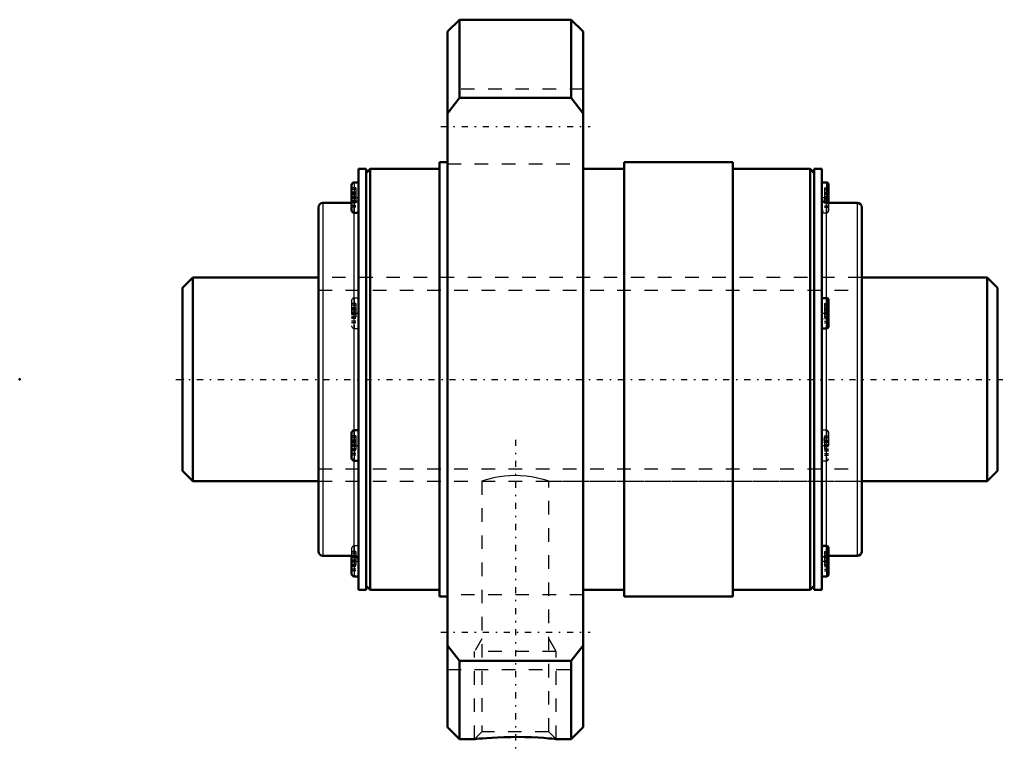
# Model space of a CAD drawing. Header units: millimetres. Extents: x -12 to 60.5, y -27.6 to 26.5.
import ezdxf

# ---------------------------------------------------------------- set-up
doc = ezdxf.new("R2010")
doc.units = ezdxf.units.MM
doc.linetypes.add('Center', pattern=[1.5, 0.45, -0.5, 0.05, -0.5])
doc.linetypes.add('Dashed', pattern=[2, 1, -1])
for name, color, linetype, lineweight in [('2d ConnectionPoints', 7, 'Continuous', 50), ('AM_0', 7, 'Continuous', 50), ('AM_4', 3, 'Continuous', 25), ('AM_5', 3, 'Continuous', 25), ('AM_7', 7, 'Center', 25), ('AM_9', 6, 'Dashed', 25)]:
    doc.layers.add(name, color=color, linetype=linetype, lineweight=lineweight)

# ---------------------------------------------------------------- blocks, each defined once
blk = doc.blocks.new('1_WTF1530_2ZZ_Nut_0_in_WTF1530_2ZZ_60LC7T_000_rev_0')
at = {"layer": 'AM_0'}
for p, q in [((20.383, 26.5), (19.5, 25.617)), ((28.617, 26.5), (20.383, 26.5)), ((20.383, 26.5), (20.383, 20.736)), ((29.5, 25.617), (28.617, 26.5)), ((28.617, 26.5), (28.617, 20.736)), ((19.5, 25.617), (19.5, -25.617)), ((29.5, 25.617), (29.5, -25.617)), ((19.5, 19.595), (20.383, 20.736)), ((20.383, 20.736), (28.617, 20.736)), ((28.617, 20.736), (29.5, 19.595)), ((19.5, 16), (18.9, 16)), ((18.9, 16), (18.9, -16)), ((40.5, 16), (32.5, 16)), ((32.5, 16), (32.5, -16)), ((40.5, 16), (40.5, -16)), ((13.5, 15.5), (12.94, 15.5)), ((12.94, 15.5), (12.94, -15.5)), ((13.5, 15.5), (13.5, -15.5)), ((13.8, 15.5), (13.5, 15.2)), ((18.9, 15.5), (13.8, 15.5)), ((13.8, 15.5), (13.8, -15.5)), ((32.5, 15.5), (29.5, 15.5)), ((46.2, 15.5), (40.5, 15.5)), ((46.5, 15.2), (46.2, 15.5)), ((46.2, 15.5), (46.2, -15.5)), ((47.06, 15.5), (46.5, 15.5)), ((46.5, 15.5), (46.5, -15.5)), ((47.06, 15.5), (47.06, -15.5)), ((12.94, 14.511), (12.64, 14.511)), ((47.41, 14.511), (47.06, 14.511)), ((12.44, 14.311), (12.44, 12.471)), ((47.56, 14.361), (47.56, 13)), ((10, 12.67), (10, -12.67)), ((12.44, 13), (10.33, 13)), ((49.67, 13), (47.39, 13)), ((50, 12.67), (50, -12.67)), ((12.64, 12.271), (12.915, 12.271)), ((47.41, 5.994), (47.06, 5.994)), ((47.56, 5.844), (47.56, 3.904)), ((47.06, 3.754), (47.41, 3.754)), ((12.44, -3.954), (12.44, -5.794)), ((12.94, -3.754), (12.64, -3.754)), ((12.64, -5.994), (12.94, -5.994)), ((47.41, -12.271), (47.089, -12.271)), ((10.33, -13), (12.61, -13)), ((12.44, -13), (12.44, -14.311)), ((47.56, -12.421), (47.56, -14.361)), ((47.56, -13), (49.67, -13)), ((12.64, -14.511), (12.94, -14.511)), ((13.5, -15.2), (13.8, -15.5)), ((46.2, -15.5), (46.5, -15.2)), ((47.06, -14.511), (47.41, -14.511)), ((12.94, -15.5), (13.5, -15.5)), ((13.8, -15.5), (18.9, -15.5)), ((29.5, -15.5), (32.5, -15.5)), ((40.5, -15.5), (46.2, -15.5)), ((46.5, -15.5), (47.06, -15.5)), ((18.9, -16), (19.5, -16)), ((32.5, -16), (40.5, -16)), ((20.383, -20.736), (19.5, -19.595)), ((29.5, -19.595), (28.617, -20.736)), ((28.617, -20.736), (20.383, -20.736)), ((20.383, -20.736), (20.383, -26.5)), ((28.617, -20.736), (28.617, -26.5)), ((19.5, -25.617), (20.383, -26.5)), ((28.617, -26.5), (29.5, -25.617)), ((20.383, -26.5), (21.503, -26.5)), ((27.491, -26.5), (28.617, -26.5))]:
    blk.add_line(p, q, dxfattribs=at)
blk.add_lwpolyline([(21.5, -26.5), (21.536, -26.496), (21.644, -26.486), (21.826, -26.469), (22.073, -26.447), (22.385, -26.423), (22.756, -26.399), (23.181, -26.376), (23.649, -26.359), (24.153, -26.349), (24.669, -26.347), (25.194, -26.355), (25.69, -26.371), (26.166, -26.394), (26.572, -26.42), (26.929, -26.447), (27.191, -26.47), (27.382, -26.488), (27.479, -26.498), (27.5, -26.5)], dxfattribs=at)
for centre, radius, start, end in [((12.64, 14.311), 0.2, 90, 180), ((47.41, 14.361), 0.15, 360, 90), ((47.39, 13.33), 0.33, 180, 270), ((10.33, 12.67), 0.33, 90, 180), ((12.64, 12.471), 0.2, 180, 270), ((49.67, 12.67), 0.33, 360, 90), ((47.41, 5.844), 0.15, 360, 90), ((47.41, 3.904), 0.15, 270, 0), ((12.64, -3.954), 0.2, 90, 180), ((12.64, -5.794), 0.2, 180, 270), ((47.41, -12.421), 0.15, 360, 90), ((10.33, -12.67), 0.33, 180, 270), ((12.61, -13.33), 0.33, 360, 90), ((49.67, -12.67), 0.33, 270, 0), ((12.64, -14.311), 0.2, 180, 270), ((47.41, -14.361), 0.15, 270, 0)]:
    blk.add_arc(centre, radius, start, end, dxfattribs=at)
at = {"layer": 'AM_4'}
for p, q in [((12.64, 14.511), (12.64, 12.271)), ((47.41, 14.511), (47.41, 13)), ((10.33, 13), (10.33, -13)), ((47.39, 13), (47.39, 5.994)), ((49.67, 13), (49.67, -13)), ((12.61, 12.273), (12.61, -3.756)), ((47.41, 5.994), (47.41, 3.754)), ((47.39, 3.754), (47.39, -12.271)), ((12.64, -3.754), (12.64, -5.994)), ((12.61, -5.992), (12.61, -13)), ((47.41, -12.271), (47.41, -14.511)), ((12.64, -13.001), (12.64, -14.511))]:
    blk.add_line(p, q, dxfattribs=at)
at = {"layer": 'AM_5', "linetype": 'Dashed'}
for p, q in [((22.041, -19.112), (21.5, -20.05)), ((26.958, -19.112), (27.5, -20.05)), ((27.5, -20.05), (21.5, -20.05)), ((21.5, -26.5), (21.5, -20.05)), ((27.5, -26.5), (27.5, -20.05))]:
    blk.add_line(p, q, dxfattribs=at)
at = {"layer": 'AM_7'}
for p, q in [((19, 18.62), (30, 18.62)), ((12.415, 13.391), (12.965, 13.391)), ((47.035, 13.391), (47.585, 13.391)), ((12.415, 4.874), (12.965, 4.874)), ((47.035, 4.874), (47.585, 4.874)), ((12.415, -4.874), (12.965, -4.874)), ((24.5, -4.45), (24.5, -27.55)), ((47.035, -4.874), (47.585, -4.874)), ((12.415, -13.391), (12.965, -13.391)), ((47.035, -13.391), (47.585, -13.391)), ((19, -18.62), (30, -18.62))]:
    blk.add_line(p, q, dxfattribs=at)
at = {"layer": 'AM_9'}
for p, q in [((29.5, 21.37), (19.5, 21.37)), ((19.5, 15.87), (29.5, 15.87)), ((12.74, 14.1), (12.44, 14.1)), ((12.74, 13.987), (12.44, 13.987)), ((12.74, 13.783), (12.44, 13.783)), ((12.74, 14.1), (12.74, 12.681)), ((47.26, 14.1), (47.56, 14.1)), ((47.26, 14.1), (47.26, 12.681)), ((47.26, 13.987), (47.56, 13.987)), ((47.26, 13.783), (47.56, 13.783)), ((12.74, 13.752), (12.44, 13.752)), ((12.74, 13.657), (12.44, 13.657)), ((12.44, 13.647), (12.74, 13.647)), ((12.74, 13.64), (12.44, 13.64)), ((12.74, 13.473), (12.44, 13.473)), ((12.74, 13.435), (12.44, 13.435)), ((12.74, 13.347), (12.44, 13.347)), ((12.74, 13.308), (12.44, 13.308)), ((12.74, 13.142), (12.44, 13.142)), ((12.74, 13.134), (12.44, 13.134)), ((12.74, 13.124), (12.44, 13.124)), ((47.26, 13.752), (47.56, 13.752)), ((47.26, 13.657), (47.56, 13.657)), ((47.26, 13.647), (47.56, 13.647)), ((47.26, 13.64), (47.56, 13.64)), ((47.26, 13.473), (47.56, 13.473)), ((47.26, 13.435), (47.56, 13.435)), ((47.26, 13.347), (47.56, 13.347)), ((47.26, 13.308), (47.56, 13.308)), ((47.26, 13.142), (47.56, 13.142)), ((47.56, 13.134), (47.26, 13.134)), ((47.26, 13.124), (47.56, 13.124)), ((12.74, 13.029), (12.44, 13.029)), ((12.61, 13), (12.44, 13)), ((12.74, 12.998), (12.44, 12.998)), ((12.74, 12.794), (12.44, 12.794)), ((12.74, 12.681), (12.44, 12.681)), ((12.61, 13), (12.61, 12.273)), ((47.26, 13.029), (47.56, 13.029)), ((47.26, 12.998), (47.56, 12.998)), ((47.26, 12.794), (47.56, 12.794)), ((47.26, 12.681), (47.56, 12.681)), ((47.41, 13), (47.41, 12.271)), ((47.56, 13), (47.56, 12.421)), ((47.089, 12.271), (47.41, 12.271)), ((50, 7.5), (10, 7.5)), ((12.94, 5.994), (12.64, 5.994)), ((12.64, 5.994), (12.64, 3.754)), ((47.39, 5.994), (47.39, 3.754)), ((12.44, 5.794), (12.44, 3.954)), ((12.74, 5.583), (12.44, 5.583)), ((12.74, 5.47), (12.44, 5.47)), ((12.74, 5.267), (12.44, 5.267)), ((12.74, 5.236), (12.44, 5.236)), ((12.74, 5.14), (12.44, 5.14)), ((12.44, 5.13), (12.74, 5.13)), ((12.74, 5.123), (12.44, 5.123)), ((12.74, 5.583), (12.74, 4.164)), ((47.26, 5.583), (47.56, 5.583)), ((47.26, 5.583), (47.26, 4.164)), ((47.26, 5.47), (47.56, 5.47)), ((47.26, 5.267), (47.56, 5.267)), ((47.26, 5.236), (47.56, 5.236)), ((47.26, 5.14), (47.56, 5.14)), ((47.26, 5.13), (47.56, 5.13)), ((47.26, 5.123), (47.56, 5.123)), ((12.74, 4.956), (12.44, 4.956)), ((12.74, 4.918), (12.44, 4.918)), ((12.74, 4.83), (12.44, 4.83)), ((12.74, 4.791), (12.44, 4.791)), ((12.74, 4.625), (12.44, 4.625)), ((12.74, 4.617), (12.44, 4.617)), ((12.74, 4.608), (12.44, 4.608)), ((12.74, 4.512), (12.44, 4.512)), ((12.74, 4.481), (12.44, 4.481)), ((47.26, 4.956), (47.56, 4.956)), ((47.26, 4.918), (47.56, 4.918)), ((47.26, 4.83), (47.56, 4.83)), ((47.26, 4.791), (47.56, 4.791)), ((47.26, 4.625), (47.56, 4.625)), ((47.56, 4.617), (47.26, 4.617)), ((47.26, 4.608), (47.56, 4.608)), ((47.26, 4.512), (47.56, 4.512)), ((47.26, 4.481), (47.56, 4.481)), ((12.74, 4.277), (12.44, 4.277)), ((12.74, 4.164), (12.44, 4.164)), ((12.64, 3.754), (12.94, 3.754)), ((47.26, 4.277), (47.56, 4.277)), ((47.26, 4.164), (47.56, 4.164)), ((12.74, -4.164), (12.44, -4.164)), ((12.74, -4.277), (12.44, -4.277)), ((12.61, -3.756), (12.61, -5.992)), ((12.74, -4.164), (12.74, -5.583)), ((47.41, -3.754), (47.06, -3.754)), ((47.26, -4.164), (47.56, -4.164)), ((47.26, -4.164), (47.26, -5.583)), ((47.26, -4.277), (47.56, -4.277)), ((47.41, -3.754), (47.41, -5.994)), ((47.56, -3.904), (47.56, -5.844)), ((12.74, -4.481), (12.44, -4.481)), ((12.74, -4.512), (12.44, -4.512)), ((12.74, -4.608), (12.44, -4.608)), ((12.44, -4.617), (12.74, -4.617)), ((12.74, -4.625), (12.44, -4.625)), ((12.74, -4.791), (12.44, -4.791)), ((12.74, -4.83), (12.44, -4.83)), ((12.74, -4.918), (12.44, -4.918)), ((12.74, -4.956), (12.44, -4.956)), ((47.26, -4.481), (47.56, -4.481)), ((47.26, -4.512), (47.56, -4.512)), ((47.26, -4.608), (47.56, -4.608)), ((47.26, -4.617), (47.56, -4.617)), ((47.26, -4.625), (47.56, -4.625)), ((47.26, -4.791), (47.56, -4.791)), ((47.26, -4.83), (47.56, -4.83)), ((47.26, -4.918), (47.56, -4.918)), ((47.26, -4.956), (47.56, -4.956)), ((12.74, -5.123), (12.44, -5.123)), ((12.74, -5.13), (12.44, -5.13)), ((12.74, -5.14), (12.44, -5.14)), ((12.74, -5.236), (12.44, -5.236)), ((12.74, -5.267), (12.44, -5.267)), ((12.74, -5.47), (12.44, -5.47)), ((12.74, -5.583), (12.44, -5.583)), ((47.26, -5.123), (47.56, -5.123)), ((47.56, -5.13), (47.26, -5.13)), ((47.26, -5.14), (47.56, -5.14)), ((47.26, -5.236), (47.56, -5.236)), ((47.26, -5.267), (47.56, -5.267)), ((47.26, -5.47), (47.56, -5.47)), ((47.26, -5.583), (47.56, -5.583)), ((47.06, -5.994), (47.41, -5.994)), ((10, -7.5), (22.049, -7.5)), ((22.041, -7.497), (22.041, -25.959)), ((26.95, -7.5), (50, -7.5)), ((26.958, -25.959), (26.958, -7.497)), ((12.915, -12.271), (12.64, -12.271)), ((12.64, -12.271), (12.64, -13.001)), ((47.39, -12.271), (47.39, -13)), ((12.44, -12.471), (12.44, -13)), ((12.74, -12.681), (12.44, -12.681)), ((12.74, -12.794), (12.44, -12.794)), ((12.74, -12.998), (12.44, -12.998)), ((12.74, -13.029), (12.44, -13.029)), ((12.74, -12.681), (12.74, -14.1)), ((47.26, -12.681), (47.56, -12.681)), ((47.26, -12.681), (47.26, -14.1)), ((47.26, -12.794), (47.56, -12.794)), ((47.26, -12.998), (47.56, -12.998)), ((47.26, -13.029), (47.56, -13.029)), ((47.39, -13), (47.56, -13)), ((12.74, -13.124), (12.44, -13.124)), ((12.44, -13.134), (12.74, -13.134)), ((12.74, -13.142), (12.44, -13.142)), ((12.74, -13.308), (12.44, -13.308)), ((12.74, -13.347), (12.44, -13.347)), ((12.74, -13.435), (12.44, -13.435)), ((12.74, -13.473), (12.44, -13.473)), ((12.74, -13.64), (12.44, -13.64)), ((12.74, -13.647), (12.44, -13.647)), ((12.74, -13.657), (12.44, -13.657)), ((12.74, -13.752), (12.44, -13.752)), ((47.26, -13.124), (47.56, -13.124)), ((47.26, -13.134), (47.56, -13.134)), ((47.26, -13.142), (47.56, -13.142)), ((47.26, -13.308), (47.56, -13.308)), ((47.26, -13.347), (47.56, -13.347)), ((47.26, -13.435), (47.56, -13.435)), ((47.26, -13.473), (47.56, -13.473)), ((47.26, -13.64), (47.56, -13.64)), ((47.56, -13.647), (47.26, -13.647)), ((47.26, -13.657), (47.56, -13.657)), ((47.26, -13.752), (47.56, -13.752)), ((12.74, -13.783), (12.44, -13.783)), ((12.74, -13.987), (12.44, -13.987)), ((12.74, -14.1), (12.44, -14.1)), ((47.26, -13.783), (47.56, -13.783)), ((47.26, -13.987), (47.56, -13.987)), ((47.26, -14.1), (47.56, -14.1)), ((29.5, -15.87), (19.5, -15.87)), ((19.5, -21.37), (29.5, -21.37)), ((22.041, -25.959), (21.5, -26.5)), ((26.958, -25.959), (22.041, -25.959)), ((27.5, -26.5), (26.958, -25.959))]:
    blk.add_line(p, q, dxfattribs=at)
for points in [[(47.06, 12.724), (47.08, 12.554), (47.126, 12.358), (47.099, 12.274), (47.086, 12.271)], [(47.06, 3.974), (47.08, 4.129), (47.126, 4.44), (47.099, 4.789), (47.06, 5.107), (47.06, 5.135)], [(47.06, -3.974), (47.08, -4.129), (47.126, -4.44), (47.099, -4.789), (47.06, -5.107), (47.06, -5.135)], [(26.958, -7.5), (26.948, -7.497), (26.883, -7.475), (26.753, -7.435), (26.569, -7.381), (26.326, -7.317), (26.029, -7.249), (25.679, -7.183), (25.3, -7.131), (24.883, -7.096), (24.485, -7.086), (24.075, -7.098), (23.702, -7.13), (23.34, -7.18), (23.009, -7.241), (22.709, -7.309), (22.453, -7.375), (22.249, -7.435), (22.115, -7.476), (22.048, -7.498), (22.041, -7.5)], [(47.06, -12.724), (47.08, -12.554), (47.126, -12.358), (47.099, -12.274), (47.086, -12.271)]]:
    blk.add_lwpolyline(points, dxfattribs=at)
for centre, radius, start, end in [((12.61, 13.33), 0.33, 270, 0), ((47.41, 12.421), 0.15, 270, 0), ((12.64, 5.794), 0.2, 90, 180), ((12.64, 3.954), 0.2, 180, 270), ((47.41, -3.904), 0.15, 360, 90), ((47.41, -5.844), 0.15, 270, 0), ((12.64, -12.471), 0.2, 90, 180), ((47.39, -13.33), 0.33, 90, 180)]:
    blk.add_arc(centre, radius, start, end, dxfattribs=at)
blk = doc.blocks.new('2_WTF1530_20ZZ0_Shaft_0_in_WTF1530_2ZZ_60LC7T_000_rev_0')
at = {"layer": 'AM_0'}
for p, q in [((0.75, 7.5), (0, 6.75)), ((10, 7.5), (0.75, 7.5)), ((0.75, 7.5), (0.75, -7.5)), ((59.25, 7.5), (50, 7.5)), ((60, 6.75), (59.25, 7.5)), ((59.25, 7.5), (59.25, -7.5)), ((0, 6.75), (0, -6.75)), ((60, 6.75), (60, -6.75)), ((0, -6.75), (0.75, -7.5)), ((59.25, -7.5), (60, -6.75)), ((0.75, -7.5), (10, -7.5)), ((50, -7.5), (59.25, -7.5))]:
    blk.add_line(p, q, dxfattribs=at)
at = {"layer": 'AM_5', "linetype": 'Dashed'}
for p, q in [((10, 6.58), (50, 6.58)), ((10, -6.58), (50, -6.58))]:
    blk.add_line(p, q, dxfattribs=at)
at = {"layer": 'AM_7'}
blk.add_line((-0.5, 0), (60.5, 0), dxfattribs=at)
at = {"layer": 'AM_9'}
for p, q in [((50, 7.5), (10, 7.5)), ((10, -7.5), (50, -7.5))]:
    blk.add_line(p, q, dxfattribs=at)

msp = doc.modelspace()

# ---------------------------------------------------------------- linework, layer by layer
at = {"layer": '2d ConnectionPoints'}
for p in [(-12, 0), (0, 0), (60, 0)]:
    msp.add_point(p, dxfattribs=at)

# ---------------------------------------------------------------- block references
for name in ['1_WTF1530_2ZZ_Nut_0_in_WTF1530_2ZZ_60LC7T_000_rev_0', '2_WTF1530_20ZZ0_Shaft_0_in_WTF1530_2ZZ_60LC7T_000_rev_0']:
    msp.add_blockref(name, (0, 0))

doc.saveas('drawing.dxf')
